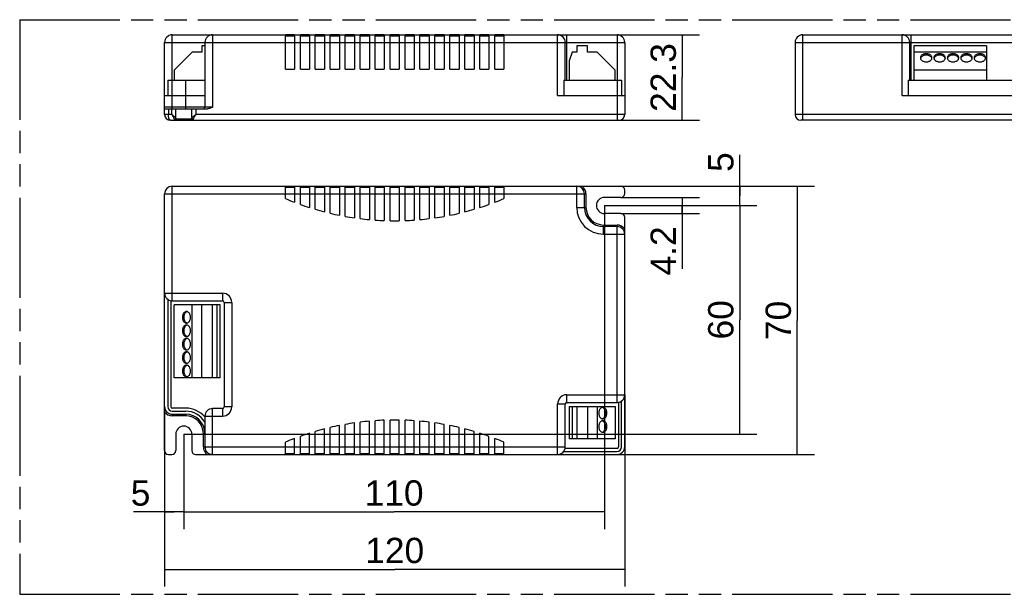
# Model space of a CAD drawing. Header units: millimetres. Extents: x 0 to 210, y 0 to 297.
# Tile 3 of 8: x 50 to 136, y 133 to 183. Entities that reach past the tile are written whole.
import ezdxf
from ezdxf.enums import TextEntityAlignment as Align

# ---------------------------------------------------------------- set-up
doc = ezdxf.new("R2010")
doc.units = ezdxf.units.MM
doc.header["$LTSCALE"] = 19.36
doc.linetypes.add('PHANTOM', pattern=[0.8, 0.45, -0.05, 0.1, -0.05, 0.1, -0.05])
doc.layers.get('0').update_dxf_attribs({"linetype": 'CONTINUOUS'})
for name, color, linetype in [('DEFAULT_3', 7, 'PHANTOM'), ('Z_AXIS', 7, 'CONTINUOUS'), ('Z_DIM_2D', 7, 'CONTINUOUS')]:
    doc.layers.add(name, color=color, linetype=linetype)
doc.styles.add('TEXTSTYLE_3', font='helveticaneueltw1g-ltcn.otf')
doc.dimstyles.new('DIMSTYLE_1', dxfattribs={"dimtxt": 2.2, "dimasz": 3.5, "dimexe": 1.5, "dimexo": 0, "dimgap": 0.55, "dimtad": 1, "dimdec": 0, "dimlfac": 3, "dimdsep": 46, "dimtxsty": 'TEXTSTYLE_3', "dimcen": 0.09, "dimclrt": 5, "dimadec": 0, "dimazin": 0, "dimtp": 0.3, "dimtm": 0.3, "dimtfac": 1, "dimtdec": 0, "dimtofl": 0, "dimtmove": 0, "dimatfit": 3, "dimfxl": 1, "dimtolj": 1, "dimarcsym": 0})
doc.dimstyles.new('DIMSTYLE_2', dxfattribs={"dimtxt": 2.2, "dimasz": 3.5, "dimexe": 1.5, "dimexo": 0, "dimgap": 0.55, "dimtad": 1, "dimlfac": 3, "dimdsep": 46, "dimtxsty": 'TEXTSTYLE_3', "dimcen": 0.09, "dimclrt": 5, "dimadec": 0, "dimazin": 0, "dimtp": 0.1, "dimtm": 0.1, "dimtfac": 1, "dimtofl": 0, "dimtmove": 0, "dimatfit": 3, "dimfxl": 1, "dimtolj": 1, "dimarcsym": 0})
doc.dimstyles.new('DIMSTYLE_3', dxfattribs={"dimtxt": 2.2, "dimasz": 3.5, "dimexe": 1.5, "dimexo": 0, "dimgap": 0.55, "dimtad": 1, "dimlfac": 3, "dimdsep": 46, "dimtxsty": 'TEXTSTYLE_3', "dimcen": 0.09, "dimclrt": 5, "dimadec": 0, "dimazin": 0, "dimtp": 0.3, "dimtm": 0.3, "dimtfac": 1, "dimtofl": 0, "dimtmove": 0, "dimatfit": 3, "dimfxl": 1, "dimtolj": 1, "dimarcsym": 0})
doc.dimstyles.new('DIMSTYLE_4', dxfattribs={"dimtxt": 2.2, "dimasz": 3.5, "dimexe": 1.5, "dimexo": 0, "dimgap": 0.55, "dimtad": 1, "dimlfac": 3, "dimdsep": 46, "dimtxsty": 'TEXTSTYLE_3', "dimcen": 0.09, "dimclrt": 5, "dimadec": 0, "dimazin": 0, "dimtp": 0.2, "dimtm": 0.2, "dimtfac": 1, "dimtofl": 0, "dimtmove": 0, "dimatfit": 3, "dimfxl": 1, "dimtolj": 1, "dimarcsym": 0})

# ---------------------------------------------------------------- blocks, each defined once
blk = doc.blocks.new('*D0')
at = {"layer": 'Z_DIM_2D', "color": 2, "linetype": 'CONTINUOUS'}
for p, q in [((100.962, 166.514), (100.962, 138.347)), ((64.395, 146.614), (64.395, 138.347)), ((64.395, 139.847), (82.679, 139.847)), ((100.962, 139.847), (82.679, 139.847))]:
    blk.add_line(p, q, dxfattribs=at)
at = {"layer": 'Z_DIM_2D', "color": 5, "linetype": 'CONTINUOUS', "style": 'TEXTSTYLE_3'}
blk.add_text('110', height=2.2, dxfattribs=at).set_placement((82.679, 140.397), align=Align.CENTER)
blk = doc.blocks.new('_NONE')
blk = doc.blocks.new('*D1')
at = {"layer": 'Z_DIM_2D', "color": 2, "linetype": 'CONTINUOUS'}
for p, q in [((100.962, 166.514), (114.229, 166.514)), ((112.729, 166.514), (112.729, 156.564)), ((112.729, 146.614), (112.729, 156.564)), ((64.395, 146.614), (114.229, 146.614))]:
    blk.add_line(p, q, dxfattribs=at)
at = {"layer": 'Z_DIM_2D', "color": 5, "linetype": 'CONTINUOUS', "style": 'TEXTSTYLE_3'}
blk.add_text('60', height=2.2, rotation=90, dxfattribs=at).set_placement((112.179, 156.564), align=Align.CENTER)
blk = doc.blocks.new('*D2')
at = {"layer": 'Z_DIM_2D', "color": 2, "linetype": 'CONTINUOUS'}
for p, q in [((64.395, 146.614), (64.395, 138.347)), ((62.729, 145.18), (62.729, 138.347)), ((63.562, 139.847), (60.014, 139.847)), ((62.729, 139.847), (63.562, 139.847)), ((64.395, 139.847), (63.562, 139.847))]:
    blk.add_line(p, q, dxfattribs=at)
at = {"layer": 'Z_DIM_2D', "color": 5, "linetype": 'CONTINUOUS', "style": 'TEXTSTYLE_3'}
blk.add_text('5', height=2.2, dxfattribs=at).set_placement((61.491, 140.397), align=Align.RIGHT)
blk = doc.blocks.new('*D3')
at = {"layer": 'Z_DIM_2D', "color": 2, "linetype": 'CONTINUOUS'}
for p, q in [((112.729, 167.347), (112.729, 170.91)), ((102.395, 168.18), (114.229, 168.18)), ((112.729, 168.18), (112.729, 167.347)), ((112.729, 166.514), (112.729, 167.347)), ((100.962, 166.514), (114.229, 166.514))]:
    blk.add_line(p, q, dxfattribs=at)
at = {"layer": 'Z_DIM_2D', "color": 5, "linetype": 'CONTINUOUS', "style": 'TEXTSTYLE_3'}
blk.add_text('5', height=2.2, rotation=90, dxfattribs=at).set_placement((112.179, 169.433))
blk = doc.blocks.new('*D4')
at = {"layer": 'Z_DIM_2D', "color": 2, "linetype": 'CONTINUOUS'}
for p, q in [((102.729, 150.047), (102.729, 133.347)), ((62.729, 149.014), (62.729, 133.347)), ((62.729, 134.847), (82.729, 134.847)), ((102.729, 134.847), (82.729, 134.847))]:
    blk.add_line(p, q, dxfattribs=at)
at = {"layer": 'Z_DIM_2D', "color": 5, "linetype": 'CONTINUOUS', "style": 'TEXTSTYLE_3'}
blk.add_text('120', height=2.2, dxfattribs=at).set_placement((82.729, 135.397), align=Align.CENTER)
blk = doc.blocks.new('*D5')
at = {"layer": 'Z_DIM_2D', "color": 2, "linetype": 'CONTINUOUS'}
for p, q in [((98.562, 168.18), (119.229, 168.18)), ((117.729, 168.18), (117.729, 156.514)), ((117.729, 144.847), (117.729, 156.514)), ((96.895, 144.847), (119.229, 144.847))]:
    blk.add_line(p, q, dxfattribs=at)
at = {"layer": 'Z_DIM_2D', "color": 5, "linetype": 'CONTINUOUS', "style": 'TEXTSTYLE_3'}
blk.add_text('70', height=2.2, rotation=90, dxfattribs=at).set_placement((117.179, 156.514), align=Align.CENTER)
blk = doc.blocks.new('*D6')
at = {"layer": 'Z_DIM_2D', "color": 2, "linetype": 'CONTINUOUS'}
for p, q in [((102.395, 167.214), (109.229, 167.214)), ((107.729, 167.214), (107.729, 166.514)), ((107.729, 165.814), (107.729, 166.514)), ((107.729, 166.514), (107.729, 161.006)), ((102.395, 165.814), (109.229, 165.814))]:
    blk.add_line(p, q, dxfattribs=at)
at = {"layer": 'Z_DIM_2D', "color": 5, "linetype": 'CONTINUOUS', "style": 'TEXTSTYLE_3'}
blk.add_text('4.2', height=2.2, rotation=90, dxfattribs=at).set_placement((107.179, 164.7), align=Align.RIGHT)
blk = doc.blocks.new('*D7')
at = {"layer": 'Z_DIM_2D', "color": 2, "linetype": 'CONTINUOUS'}
for p, q in [((102.062, 181.363), (109.229, 181.363)), ((107.729, 181.363), (107.729, 177.647)), ((107.729, 173.93), (107.729, 177.647)), ((102.062, 173.93), (109.229, 173.93))]:
    blk.add_line(p, q, dxfattribs=at)
at = {"layer": 'Z_DIM_2D', "color": 5, "linetype": 'CONTINUOUS', "style": 'TEXTSTYLE_3'}
blk.add_text('22.3', height=2.2, rotation=90, dxfattribs=at).set_placement((107.179, 177.647), align=Align.CENTER)

msp = doc.modelspace()

# ---------------------------------------------------------------- linework, layer by layer
at = {"color": 7, "linetype": 'CONTINUOUS'}
for p, q in [((62.7286, 174.4299), (62.7286, 180.6966)), ((63.3953, 181.3632), (73.2286, 181.3632)), ((66.2286, 180.6966), (66.2286, 175.0632)), ((73.2286, 178.3632), (73.2286, 181.3632)), ((73.2286, 181.2632), (74.0286, 181.2632)), ((74.0286, 181.3632), (74.0286, 178.3632)), ((74.0286, 181.3632), (74.5286, 181.3632)), ((74.5286, 178.3632), (74.5286, 181.3632)), ((74.5286, 181.2632), (75.3286, 181.2632)), ((75.3286, 181.3632), (75.3286, 178.3632)), ((75.3286, 181.3632), (75.8286, 181.3632)), ((75.8286, 178.3632), (75.8286, 181.3632)), ((75.8286, 181.2632), (76.6286, 181.2632)), ((76.6286, 181.3632), (76.6286, 178.3632)), ((76.6286, 181.3632), (77.1286, 181.3632)), ((77.1286, 178.3632), (77.1286, 181.3632)), ((77.1286, 181.2632), (77.9286, 181.2632)), ((77.9286, 181.3632), (77.9286, 178.3632)), ((77.9286, 181.3632), (78.4286, 181.3632)), ((78.4286, 178.3632), (78.4286, 181.3632)), ((78.4286, 181.2632), (79.2286, 181.2632)), ((79.2286, 181.3632), (79.2286, 178.3632)), ((79.2286, 181.3632), (79.7286, 181.3632)), ((79.7286, 178.3632), (79.7286, 181.3632)), ((79.7286, 181.2632), (80.5286, 181.2632)), ((80.5286, 181.3632), (80.5286, 178.3632)), ((80.5286, 181.3632), (81.0286, 181.3632)), ((81.0286, 178.3632), (81.0286, 181.3632)), ((81.0286, 181.2632), (81.8286, 181.2632)), ((81.8286, 181.3632), (81.8286, 178.3632)), ((81.8286, 181.3632), (82.3286, 181.3632)), ((82.3286, 178.3632), (82.3286, 181.3632)), ((82.3286, 181.2632), (83.1286, 181.2632)), ((83.1286, 181.3632), (83.1286, 178.3632)), ((83.1286, 181.3632), (83.6286, 181.3632)), ((83.6286, 178.3632), (83.6286, 181.3632)), ((83.6286, 181.2632), (84.4286, 181.2632)), ((84.4286, 181.3632), (84.4286, 178.3632)), ((84.4286, 181.3632), (84.9286, 181.3632)), ((84.9286, 178.3632), (84.9286, 181.3632)), ((84.9286, 181.2632), (85.7286, 181.2632)), ((85.7286, 181.3632), (85.7286, 178.3632)), ((85.7286, 181.3632), (86.2286, 181.3632)), ((86.2286, 178.3632), (86.2286, 181.3632)), ((86.2286, 181.2632), (87.0286, 181.2632)), ((87.0286, 181.3632), (87.5286, 181.3632)), ((87.0286, 181.3632), (87.0286, 178.3632)), ((87.5286, 178.3632), (87.5286, 181.3632)), ((87.5286, 181.2632), (88.3286, 181.2632)), ((88.3286, 181.3632), (88.8286, 181.3632)), ((88.3286, 181.3632), (88.3286, 178.3632)), ((88.8286, 178.3632), (88.8286, 181.3632)), ((88.8286, 181.2632), (89.6286, 181.2632)), ((89.6286, 181.3632), (90.1286, 181.3632)), ((89.6286, 181.3632), (89.6286, 178.3632)), ((90.1286, 178.3632), (90.1286, 181.3632)), ((90.1286, 181.2632), (90.9286, 181.2632)), ((90.9286, 181.3632), (91.4286, 181.3632)), ((90.9286, 181.3632), (90.9286, 178.3632)), ((91.4286, 178.3632), (91.4286, 181.3632)), ((91.4286, 181.2632), (92.2286, 181.2632)), ((92.2286, 181.3632), (102.062, 181.3632)), ((92.2286, 181.3632), (92.2286, 178.3632)), ((97.562, 177.4132), (97.562, 180.6966)), ((102.7286, 180.6966), (102.7286, 174.4299)), ((117.5407, 180.6966), (117.5407, 174.4299)), ((118.2074, 181.3632), (140.2074, 181.3632)), ((127.5074, 177.4132), (127.5074, 180.6966)), ((65.1286, 179.8632), (63.562, 178.2966)), ((65.962, 179.8632), (65.1286, 179.8632)), ((65.962, 180.3966), (65.962, 179.8632)), ((66.2286, 180.3966), (65.962, 180.3966)), ((98.1743, 179.8632), (97.8953, 179.0966)), ((98.562, 179.8632), (98.1743, 179.8632)), ((99.4953, 180.3966), (98.562, 180.3966)), ((98.562, 180.3966), (98.562, 179.8632)), ((99.4953, 179.8632), (99.4953, 180.3966)), ((100.3286, 179.8632), (99.4953, 179.8632)), ((101.8953, 178.2966), (100.3286, 179.8632)), ((127.8574, 180.3966), (127.8574, 177.4132)), ((134.1907, 180.3966), (127.8574, 180.3966)), ((134.1907, 179.8632), (127.8574, 179.8632)), ((134.1907, 180.3966), (134.1907, 177.4132)), ((97.8953, 179.0966), (97.8953, 177.4132)), ((63.562, 178.2966), (63.562, 177.4132)), ((73.2286, 178.3632), (74.0286, 178.3632)), ((74.5286, 178.3632), (75.3286, 178.3632)), ((75.8286, 178.3632), (76.6286, 178.3632)), ((77.1286, 178.3632), (77.9286, 178.3632)), ((78.4286, 178.3632), (79.2286, 178.3632)), ((79.7286, 178.3632), (80.5286, 178.3632)), ((81.0286, 178.3632), (81.8286, 178.3632)), ((82.3286, 178.3632), (83.1286, 178.3632)), ((83.6286, 178.3632), (84.4286, 178.3632)), ((84.9286, 178.3632), (85.7286, 178.3632)), ((86.2286, 178.3632), (87.0286, 178.3632)), ((87.5286, 178.3632), (88.3286, 178.3632)), ((88.8286, 178.3632), (89.6286, 178.3632)), ((90.1286, 178.3632), (90.9286, 178.3632)), ((91.4286, 178.3632), (92.2286, 178.3632)), ((101.8953, 177.4132), (101.8953, 178.2966)), ((134.1907, 178.2966), (127.8574, 178.2966)), ((62.9953, 177.4132), (62.9953, 176.0799)), ((62.9953, 177.4132), (64.562, 177.4132)), ((97.4286, 177.4132), (102.462, 177.4132)), ((97.4286, 177.4132), (97.4286, 176.0799)), ((102.462, 177.4132), (102.462, 176.0799)), ((127.374, 177.4132), (127.374, 176.0799)), ((127.374, 177.4132), (137.1074, 177.4132)), ((62.7286, 176.0799), (64.562, 176.0799)), ((96.8953, 176.0799), (102.7286, 176.0799)), ((126.8407, 176.0799), (137.374, 176.0799)), ((62.7286, 174.9299), (66.4531, 174.9299)), ((63.6953, 174.0632), (63.6953, 174.9299)), ((65.0953, 174.0632), (65.0953, 174.9299)), ((63.2286, 173.9299), (102.2286, 173.9299)), ((140.374, 173.9299), (118.0407, 173.9299)), ((63.3953, 168.1804), (102.3953, 168.1804)), ((73.2286, 167.1115), (73.2286, 168.1804)), ((74.0286, 168.0804), (73.2286, 168.0804)), ((74.0286, 168.1804), (74.0286, 166.7889)), ((74.5286, 166.6037), (74.5286, 168.1804)), ((75.3286, 168.0804), (74.5286, 168.0804)), ((75.3286, 168.1804), (75.3286, 166.3329)), ((75.8286, 166.1792), (75.8286, 168.1804)), ((76.6286, 168.0804), (75.8286, 168.0804)), ((76.6286, 168.1804), (76.6286, 165.9574)), ((77.1286, 165.8336), (77.1286, 168.1804)), ((77.9286, 168.0804), (77.1286, 168.0804)), ((77.9286, 168.1804), (77.9286, 165.6585)), ((78.4286, 165.5634), (78.4286, 168.1804)), ((79.2286, 168.0804), (78.4286, 168.0804)), ((79.2286, 168.1804), (79.2286, 165.4335)), ((79.7286, 165.3661), (79.7286, 168.1804)), ((80.5286, 168.0804), (79.7286, 168.0804)), ((80.5286, 168.1804), (80.5286, 165.2801)), ((81.0286, 165.2399), (81.0286, 168.1804)), ((81.8286, 168.0804), (81.0286, 168.0804)), ((81.8286, 168.1804), (81.8286, 165.1971)), ((82.3286, 165.1837), (82.3286, 168.1804)), ((83.1286, 168.0804), (82.3286, 168.0804)), ((83.1286, 168.1804), (83.1286, 165.1837)), ((83.6286, 165.1971), (83.6286, 168.1804)), ((84.4286, 168.0804), (83.6286, 168.0804)), ((84.4286, 168.1804), (84.4286, 165.2399)), ((84.9286, 165.2801), (84.9286, 168.1804)), ((85.7286, 168.0804), (84.9286, 168.0804)), ((85.7286, 168.1804), (85.7286, 165.3661)), ((86.2286, 165.4335), (86.2286, 168.1804)), ((87.0286, 168.0804), (86.2286, 168.0804)), ((87.0286, 168.1804), (87.0286, 165.5634)), ((87.5286, 165.6585), (87.5286, 168.1804)), ((88.3286, 168.0804), (87.5286, 168.0804)), ((88.3286, 168.1804), (88.3286, 165.8336)), ((88.8286, 165.9574), (88.8286, 168.1804)), ((89.6286, 168.0804), (88.8286, 168.0804)), ((89.6286, 168.1804), (89.6286, 166.1792)), ((90.1286, 166.3329), (90.1286, 168.1804)), ((90.9286, 168.0804), (90.1286, 168.0804)), ((90.9286, 168.1804), (90.9286, 166.6037)), ((91.4286, 166.7889), (91.4286, 168.1804)), ((92.2286, 168.0804), (91.4286, 168.0804)), ((92.2286, 168.1804), (92.2286, 167.1115)), ((102.7286, 167.5471), (102.7286, 167.8471)), ((62.7286, 145.1804), (62.7286, 167.5138)), ((99.2286, 166.3471), (99.2286, 167.5138)), ((102.3953, 167.2138), (100.962, 167.2138)), ((102.3953, 165.8138), (100.962, 165.8138)), ((102.7286, 145.5138), (102.7286, 165.4804)), ((102.062, 164.6804), (100.8953, 164.6804)), ((62.9953, 158.3471), (62.9953, 149.0138)), ((63.262, 158.2272), (63.262, 149.0138)), ((63.3953, 158.2138), (67.762, 158.2138)), ((63.562, 151.5304), (63.562, 157.8638)), ((67.562, 157.8638), (63.562, 157.8638)), ((65.1286, 151.5304), (65.1286, 157.8638)), ((65.962, 151.5304), (65.962, 157.8638)), ((66.8953, 151.5304), (66.8953, 157.8638)), ((67.283, 151.5304), (67.283, 157.8638)), ((67.562, 151.5304), (67.562, 157.8638)), ((67.8953, 158.0804), (67.8953, 148.9804)), ((67.562, 151.5304), (63.562, 151.5304)), ((97.562, 145.5138), (97.562, 149.2471)), ((97.6953, 149.3804), (102.062, 149.3804)), ((97.8953, 149.0304), (101.8953, 149.0304)), ((97.8953, 149.0304), (97.8953, 146.1971)), ((98.1743, 149.0304), (98.1743, 146.1971)), ((98.562, 149.0304), (98.562, 146.1971)), ((99.4953, 149.0304), (99.4953, 146.1971)), ((100.3286, 149.0304), (100.3286, 146.1971)), ((101.8953, 149.0304), (101.8953, 146.1971)), ((102.1953, 149.3939), (102.1953, 145.5138)), ((102.462, 145.5138), (102.462, 149.5138)), ((64.562, 148.8804), (63.3953, 148.8804)), ((63.3953, 148.6138), (64.562, 148.6138)), ((63.3953, 148.3471), (64.562, 148.3471)), ((66.2286, 148.1804), (66.2286, 145.5138)), ((67.762, 148.8471), (66.8953, 148.8471)), ((77.9286, 144.8471), (77.9286, 147.369)), ((78.4286, 144.8471), (78.4286, 147.4641)), ((79.2286, 144.8471), (79.2286, 147.5941)), ((79.7286, 144.8471), (79.7286, 147.6615)), ((80.5286, 144.8471), (80.5286, 147.7474)), ((81.0286, 144.8471), (81.0286, 147.7876)), ((81.8286, 144.8471), (81.8286, 147.8304)), ((82.3286, 144.8471), (82.3286, 147.8438)), ((83.1286, 144.8471), (83.1286, 147.8438)), ((83.6286, 144.8471), (83.6286, 147.8304)), ((84.4286, 144.8471), (84.4286, 147.7876)), ((84.9286, 144.8471), (84.9286, 147.7474)), ((85.7286, 144.8471), (85.7286, 147.6615)), ((86.2286, 144.8471), (86.2286, 147.5941)), ((87.0286, 144.8471), (87.0286, 147.4641)), ((87.5286, 144.8471), (87.5286, 147.369)), ((63.6953, 146.6138), (63.6953, 145.1804)), ((65.0953, 146.6138), (65.0953, 145.1804)), ((74.5286, 144.8471), (74.5286, 146.4238)), ((75.3286, 144.8471), (75.3286, 146.6946)), ((75.8286, 144.8471), (75.8286, 146.8483)), ((76.6286, 144.8471), (76.6286, 147.0701)), ((77.1286, 144.8471), (77.1286, 147.1939)), ((88.3286, 144.8471), (88.3286, 147.1939)), ((88.8286, 144.8471), (88.8286, 147.0701)), ((89.6286, 144.8471), (89.6286, 146.8483)), ((90.1286, 144.8471), (90.1286, 146.6946)), ((90.9286, 144.8471), (90.9286, 146.4238)), ((73.2286, 144.8471), (73.2286, 145.916)), ((74.0286, 144.8471), (74.0286, 146.2387)), ((91.4286, 144.8471), (91.4286, 146.2387)), ((92.2286, 144.8471), (92.2286, 145.916)), ((101.8953, 146.1971), (97.8953, 146.1971)), ((63.062, 144.8471), (63.362, 144.8471)), ((65.4286, 144.8471), (102.062, 144.8471)), ((73.2286, 144.9471), (74.0286, 144.9471)), ((74.5286, 144.9471), (75.3286, 144.9471)), ((75.8286, 144.9471), (76.6286, 144.9471)), ((77.1286, 144.9471), (77.9286, 144.9471)), ((78.4286, 144.9471), (79.2286, 144.9471)), ((79.7286, 144.9471), (80.5286, 144.9471)), ((81.0286, 144.9471), (81.8286, 144.9471)), ((82.3286, 144.9471), (83.1286, 144.9471)), ((83.6286, 144.9471), (84.4286, 144.9471)), ((84.9286, 144.9471), (85.7286, 144.9471)), ((86.2286, 144.9471), (87.0286, 144.9471)), ((87.5286, 144.9471), (88.3286, 144.9471)), ((88.8286, 144.9471), (89.6286, 144.9471)), ((90.1286, 144.9471), (90.9286, 144.9471)), ((91.4286, 144.9471), (92.2286, 144.9471)), ((97.4286, 145.1138), (102.062, 145.1138)), ((102.062, 145.3804), (97.5485, 145.3804))]:
    msp.add_line(p, q, dxfattribs=at)
at = {"color": 9, "linetype": 'CONTINUOUS'}
for p, q in [((62.7286, 180.6966), (102.7286, 180.6966)), ((63.3953, 174.9299), (63.3953, 181.3632)), ((66.8953, 181.3632), (66.8953, 175.0632)), ((96.8953, 176.0799), (96.8953, 181.3632)), ((97.6953, 177.4132), (97.6953, 181.3632)), ((102.062, 181.3632), (102.062, 173.9299)), ((117.5407, 180.6966), (140.874, 180.6966)), ((118.2074, 173.9299), (118.2074, 181.3632)), ((126.8407, 176.0799), (126.8407, 181.3632)), ((127.6407, 177.4132), (127.6407, 181.3632)), ((64.562, 174.9299), (64.562, 176.0799)), ((66.8953, 175.0632), (62.7286, 175.0632)), ((63.062, 174.9299), (63.062, 174.4299)), ((63.362, 174.4299), (63.362, 174.9299)), ((65.4286, 174.9299), (65.4286, 174.4299)), ((63.362, 174.4299), (62.7286, 174.4299)), ((63.362, 174.4299), (63.3904, 174.3778)), ((63.562, 173.9845), (63.562, 173.9299)), ((63.6953, 174.0632), (65.0953, 174.0632)), ((65.2286, 173.9299), (65.2286, 173.9845)), ((102.7286, 174.4299), (65.4286, 174.4299)), ((140.874, 174.4299), (117.5407, 174.4299)), ((63.3953, 158.2138), (63.3953, 168.1804)), ((98.562, 166.3471), (98.562, 168.1804)), ((62.7286, 167.5138), (99.362, 167.5138)), ((99.362, 167.5138), (99.362, 166.3471)), ((98.562, 166.3471), (99.362, 166.3471)), ((100.8953, 164.8138), (102.062, 164.8138)), ((100.8953, 164.0138), (100.8953, 164.8138)), ((102.062, 149.3804), (102.062, 164.8138)), ((100.8953, 164.0138), (102.7286, 164.0138)), ((62.7286, 158.8804), (67.762, 158.8804)), ((67.762, 158.8804), (67.762, 158.2138)), ((67.8953, 158.0804), (68.562, 158.0804)), ((68.562, 158.0804), (68.562, 148.9804)), ((97.6953, 150.0471), (102.7286, 150.0471)), ((97.6953, 149.3804), (97.6953, 150.0471)), ((68.562, 148.9804), (67.8953, 148.9804)), ((96.8953, 149.2471), (97.562, 149.2471)), ((96.8953, 144.8471), (96.8953, 149.2471)), ((63.3953, 148.3471), (63.3953, 148.2138)), ((64.562, 148.2138), (63.3953, 148.2138)), ((64.562, 148.3471), (64.562, 148.2138)), ((66.2286, 148.1804), (67.762, 148.1804)), ((66.8953, 144.8471), (66.8953, 148.8471)), ((67.762, 148.8471), (67.762, 148.1804)), ((66.0953, 145.5138), (66.0953, 146.6804)), ((66.2286, 146.6804), (66.0953, 146.6804)), ((66.0953, 145.5138), (97.562, 145.5138))]:
    msp.add_line(p, q, dxfattribs=at)
at = {"color": 7, "linetype": 'CONTINUOUS'}
msp.add_lwpolyline([(66.8953, 175.0632), (66.8657, 175.05), (66.8363, 175.037), (66.8069, 175.0242), (66.7775, 175.0118), (66.7479, 174.9997), (66.7181, 174.9881), (66.6878, 174.9771), (66.6569, 174.9667), (66.6254, 174.9571), (66.593, 174.9485), (66.5598, 174.9411), (66.5254, 174.9353), (66.4899, 174.9316), (66.4531, 174.9299)], dxfattribs=at)
at = {"color": 9, "linetype": 'CONTINUOUS'}
for points in [[(63.2286, 173.9299), (63.2096, 173.9331), (63.1909, 173.9429), (63.1725, 173.9591), (63.1548, 173.9816), (63.1382, 174.0099), (63.1229, 174.0434), (63.1091, 174.0816), (63.0968, 174.1239), (63.0863, 174.1696), (63.0776, 174.2183), (63.0708, 174.2692), (63.0659, 174.3219), (63.063, 174.3756), (63.062, 174.4299)], [(63.362, 174.4299), (63.4089, 174.3915), (63.4545, 174.3544), (63.498, 174.3183), (63.5384, 174.2839), (63.5748, 174.252), (63.6067, 174.2226), (63.6339, 174.196), (63.6562, 174.1721), (63.6734, 174.151), (63.6856, 174.1325), (63.6929, 174.1166), (63.6953, 174.1033)], [(63.3904, 174.3778), (63.4436, 174.2776), (63.4679, 174.2308), (63.4897, 174.1872), (63.5089, 174.1471), (63.5252, 174.1108), (63.5385, 174.0782), (63.5489, 174.0494), (63.5562, 174.0243), (63.5606, 174.0028), (63.562, 173.9845)], [(63.6728, 174.0373), (63.6563, 174.0193), (63.6361, 174.0046), (63.613, 173.9936), (63.588, 173.9868), (63.562, 173.9845)], [(63.6953, 174.1033), (63.6927, 174.0801), (63.6852, 174.0579), (63.6728, 174.0373)], [(65.0953, 174.1033), (65.0977, 174.1166), (65.105, 174.1325), (65.1172, 174.151), (65.1344, 174.1721), (65.1567, 174.196), (65.1839, 174.2226), (65.2158, 174.252), (65.2522, 174.2839), (65.2926, 174.3183), (65.3361, 174.3544), (65.4286, 174.4299)], [(65.0953, 174.1033), (65.0979, 174.0801), (65.1055, 174.0579), (65.1178, 174.0373)], [(65.1178, 174.0373), (65.1344, 174.0193), (65.1546, 174.0046), (65.1776, 173.9936), (65.2026, 173.9868), (65.2286, 173.9845)], [(65.2286, 173.9845), (65.2301, 174.0028), (65.2344, 174.0243), (65.2418, 174.0494), (65.2521, 174.0782), (65.2655, 174.1108), (65.2818, 174.1471), (65.301, 174.1872), (65.3228, 174.2308), (65.347, 174.2776)], [(65.347, 174.2776), (65.4002, 174.3778), (65.4286, 174.4299)]]:
    msp.add_lwpolyline(points, dxfattribs=at)
at = {"color": 7, "linetype": 'CONTINUOUS'}
for centre, radius, start, end in [((63.3953, 180.6966), 0.6667, 90, 180), ((66.8953, 180.6966), 0.6667, 90, 180), ((96.8953, 180.6966), 0.6667, 0, 90), ((102.062, 180.6966), 0.6667, 0, 90), ((118.2074, 180.6966), 0.6667, 90, 180), ((126.8407, 180.6966), 0.6667, 0, 90), ((66.0953, 175.0632), 0.1333, 279, 360), ((63.2286, 174.4299), 0.5, 180, 270), ((63.562, 174.0632), 0.1333, 270, 360), ((65.2286, 174.0632), 0.1333, 180, 270), ((102.2286, 174.4299), 0.5, 270, 360), ((118.0407, 174.4299), 0.5, 180, 270), ((63.3953, 167.5138), 0.6667, 90, 180), ((98.562, 167.5138), 0.6667, 0, 90), ((102.3953, 167.8471), 0.3333, 0, 90), ((100.962, 166.5138), 0.7, 90, 270), ((102.3953, 167.5471), 0.3333, 270, 360), ((100.8953, 166.3471), 1.6667, 180, 270), ((102.3953, 165.4804), 0.3333, 0, 90), ((102.062, 164.0138), 0.6667, 0, 90), ((63.3953, 158.8804), 0.6667, 180, 270), ((67.762, 158.0804), 0.1333, 0, 90), ((102.062, 150.0471), 0.6667, 270, 360), ((63.3953, 149.0138), 0.6667, 180, 270), ((63.3953, 149.0138), 0.4, 180, 270), ((63.3953, 149.0138), 0.1333, 180, 270), ((67.762, 148.9804), 0.1333, 270, 360), ((97.6953, 149.2471), 0.1333, 90, 180), ((66.8953, 148.1804), 0.6667, 90, 180), ((64.3953, 146.6138), 0.7, 0, 180), ((63.062, 145.1804), 0.3333, 180, 270), ((63.362, 145.1804), 0.3333, 270, 360), ((65.4286, 145.1804), 0.3333, 180, 270), ((66.8953, 145.5138), 0.6667, 180, 270), ((96.8953, 145.5138), 0.6667, 270, 360), ((102.062, 145.5138), 0.6667, 270, 360), ((102.062, 145.5138), 0.4, 270, 360), ((102.062, 145.5138), 0.1333, 270, 360)]:
    msp.add_arc(centre, radius, start, end, dxfattribs=at)
at = {"color": 9, "linetype": 'CONTINUOUS'}
for centre, radius, start, end in [((98.562, 167.5138), 0.8, 0, 56.44269), ((100.8953, 166.3471), 2.3333, 180, 270), ((100.8953, 166.3471), 1.5333, 180, 270), ((102.062, 164.0138), 0.8, 33.55731, 90), ((67.762, 158.0804), 0.8, 0, 90), ((97.6953, 149.2471), 0.8, 90, 180), ((67.762, 148.9804), 0.8, 270, 360), ((63.3953, 149.0138), 0.8, 213.55731, 270), ((64.562, 146.6804), 1.5333, 0, 90), ((66.8953, 145.5138), 0.8, 180, 236.44269)]:
    msp.add_arc(centre, radius, start, end, dxfattribs=at)
at = {"layer": 'DEFAULT_3', "color": 7, "linetype": 'PHANTOM'}
for p, q in [((50.1286, 182.68), (50.1286, 132.68)), ((50.1286, 182.68), (150.1286, 182.68)), ((50.1286, 132.68), (150.1286, 132.68))]:
    msp.add_line(p, q, dxfattribs=at)
at = {"layer": 'Z_AXIS', "color": 7, "linetype": 'CONTINUOUS'}
for p, q in [((74.0286, 181.3632), (73.2286, 181.3632)), ((75.3286, 181.3632), (74.5286, 181.3632)), ((76.6286, 181.3632), (75.8286, 181.3632)), ((77.9286, 181.3632), (77.1286, 181.3632)), ((79.2286, 181.3632), (78.4286, 181.3632)), ((80.5286, 181.3632), (79.7286, 181.3632)), ((81.8286, 181.3632), (81.0286, 181.3632)), ((83.1286, 181.3632), (82.3286, 181.3632)), ((84.4286, 181.3632), (83.6286, 181.3632)), ((85.7286, 181.3632), (84.9286, 181.3632)), ((87.0286, 181.3632), (86.2286, 181.3632)), ((88.3286, 181.3632), (87.5286, 181.3632)), ((89.6286, 181.3632), (88.8286, 181.3632)), ((90.9286, 181.3632), (90.1286, 181.3632)), ((92.2286, 181.3632), (91.4286, 181.3632)), ((128.461, 179.3449), (128.4485, 179.3044)), ((128.486, 179.3921), (128.461, 179.3449)), ((129.4205, 179.3449), (129.3955, 179.3921)), ((129.4329, 179.3044), (129.4205, 179.3449)), ((129.6276, 179.3449), (129.6152, 179.3044)), ((129.6526, 179.3921), (129.6276, 179.3449)), ((130.5871, 179.3449), (130.5621, 179.3921)), ((130.5995, 179.3044), (130.5871, 179.3449)), ((130.7943, 179.3449), (130.7819, 179.3044)), ((130.8193, 179.3921), (130.7943, 179.3449)), ((131.7538, 179.3449), (131.7288, 179.3921)), ((131.7662, 179.3044), (131.7538, 179.3449)), ((131.961, 179.3449), (131.9485, 179.3044)), ((131.986, 179.3921), (131.961, 179.3449)), ((132.9205, 179.3449), (132.8955, 179.3921)), ((132.9329, 179.3044), (132.9205, 179.3449)), ((133.1276, 179.3449), (133.1152, 179.3044)), ((133.1526, 179.3921), (133.1276, 179.3449)), ((134.0871, 179.3449), (134.0621, 179.3921)), ((134.0995, 179.3044), (134.0871, 179.3449)), ((64.562, 177.4132), (66.2286, 177.4132)), ((64.562, 176.0799), (66.2286, 176.0799)), ((64.6468, 157.2602), (64.5995, 157.2352)), ((64.6872, 157.2726), (64.6468, 157.2602)), ((64.5995, 156.3257), (64.6468, 156.3007)), ((64.6468, 156.0935), (64.5995, 156.0685)), ((64.6468, 156.3007), (64.6872, 156.2883)), ((64.6872, 156.1059), (64.6468, 156.0935)), ((64.5995, 155.159), (64.6468, 155.134)), ((64.6468, 155.134), (64.6872, 155.1216)), ((64.6468, 154.9268), (64.5995, 154.9018)), ((64.6872, 154.9393), (64.6468, 154.9268)), ((64.5995, 153.9923), (64.6468, 153.9673)), ((64.6468, 153.7602), (64.5995, 153.7352)), ((64.6468, 153.9673), (64.6872, 153.9549)), ((64.6872, 153.7726), (64.6468, 153.7602)), ((64.5995, 152.8257), (64.6468, 152.8007)), ((64.6468, 152.5935), (64.5995, 152.5685)), ((64.6468, 152.8007), (64.6872, 152.7883)), ((64.6872, 152.6059), (64.6468, 152.5935)), ((64.5995, 151.659), (64.6468, 151.634)), ((64.6468, 151.634), (64.6872, 151.6216)), ((100.8105, 148.9268), (100.77, 148.9393)), ((100.8578, 148.9018), (100.8105, 148.9268)), ((100.77, 147.9549), (100.8105, 147.9673)), ((100.8105, 147.7602), (100.77, 147.7726)), ((100.8105, 147.9673), (100.8578, 147.9923)), ((100.8578, 147.7352), (100.8105, 147.7602)), ((100.77, 146.7883), (100.8105, 146.8007)), ((100.8105, 146.8007), (100.8578, 146.8257))]:
    msp.add_line(p, q, dxfattribs=at)
at = {"layer": 'Z_AXIS', "color": 9, "linetype": 'CONTINUOUS'}
msp.add_line((64.562, 176.0799), (64.562, 177.4132), dxfattribs=at)
at = {"layer": 'Z_AXIS', "color": 7, "linetype": 'CONTINUOUS'}
for points in [[(129.4407, 179.3631), (129.4363, 179.4097), (129.4237, 179.4546), (129.4026, 179.4984), (129.3737, 179.5399), (129.3373, 179.5783), (129.2943, 179.6131), (129.2451, 179.6436), (129.1907, 179.6693), (129.132, 179.6897), (129.0701, 179.7046), (129.006, 179.7136), (128.9407, 179.7167), (128.8755, 179.7136), (128.8113, 179.7046), (128.7494, 179.6897), (128.6907, 179.6693), (128.6364, 179.6436), (128.5872, 179.6131), (128.5441, 179.5783), (128.5077, 179.5399), (128.4788, 179.4984), (128.4577, 179.4546), (128.4451, 179.4097), (128.4407, 179.3631)], [(128.4407, 179.3631), (128.4451, 179.3166), (128.4577, 179.2716), (128.4788, 179.2278), (128.5077, 179.1863), (128.5441, 179.1479), (128.5872, 179.1131), (128.6364, 179.0827), (128.6907, 179.0569), (128.7494, 179.0365), (128.8113, 179.0216), (128.8755, 179.0126), (128.9407, 179.0096), (129.006, 179.0126), (129.0701, 179.0216), (129.132, 179.0365), (129.1907, 179.0569), (129.2451, 179.0827), (129.2943, 179.1131), (129.3373, 179.1479), (129.3737, 179.1863), (129.4026, 179.2278), (129.4237, 179.2716), (129.4363, 179.3166), (129.4407, 179.3631)], [(129.3955, 179.3921), (129.3613, 179.4364), (129.3185, 179.4768), (129.2681, 179.5125), (129.211, 179.5427), (129.1484, 179.5669), (129.0816, 179.5844), (129.0119, 179.5952), (128.9407, 179.5988), (128.8695, 179.5952), (128.7999, 179.5844), (128.733, 179.5669), (128.6704, 179.5427), (128.6133, 179.5125), (128.5629, 179.4768), (128.5201, 179.4364), (128.486, 179.3921)], [(130.6074, 179.3631), (130.603, 179.4097), (130.5903, 179.4546), (130.5693, 179.4984), (130.5404, 179.5399), (130.504, 179.5783), (130.4609, 179.6131), (130.4117, 179.6436), (130.3574, 179.6693), (130.2987, 179.6897), (130.2368, 179.7046), (130.1726, 179.7136), (130.1074, 179.7167), (130.0421, 179.7136), (129.978, 179.7046), (129.9161, 179.6897), (129.8574, 179.6693), (129.803, 179.6436), (129.7538, 179.6131), (129.7107, 179.5783), (129.6744, 179.5399), (129.6455, 179.4984), (129.6244, 179.4546), (129.6118, 179.4097), (129.6074, 179.3631)], [(129.6074, 179.3631), (129.6118, 179.3166), (129.6244, 179.2716), (129.6455, 179.2278), (129.6744, 179.1863), (129.7107, 179.1479), (129.7538, 179.1131), (129.803, 179.0827), (129.8574, 179.0569), (129.9161, 179.0365), (129.978, 179.0216), (130.0421, 179.0126), (130.1074, 179.0096), (130.1726, 179.0126), (130.2368, 179.0216), (130.2987, 179.0365), (130.3574, 179.0569), (130.4117, 179.0827), (130.4609, 179.1131), (130.504, 179.1479), (130.5404, 179.1863), (130.5693, 179.2278), (130.5903, 179.2716), (130.603, 179.3166), (130.6074, 179.3631)], [(130.5621, 179.3921), (130.528, 179.4364), (130.4852, 179.4768), (130.4348, 179.5125), (130.3777, 179.5427), (130.3151, 179.5669), (130.2482, 179.5844), (130.1785, 179.5952), (130.1074, 179.5988), (130.0362, 179.5952), (129.9665, 179.5844), (129.8997, 179.5669), (129.8371, 179.5427), (129.7799, 179.5125), (129.7296, 179.4768), (129.6867, 179.4364), (129.6526, 179.3921)], [(131.774, 179.3631), (131.7696, 179.4097), (131.757, 179.4546), (131.7359, 179.4984), (131.7071, 179.5399), (131.6707, 179.5783), (131.6276, 179.6131), (131.5784, 179.6436), (131.524, 179.6693), (131.4654, 179.6897), (131.4034, 179.7046), (131.3393, 179.7136), (131.274, 179.7167), (131.2088, 179.7136), (131.1446, 179.7046), (131.0827, 179.6897), (131.024, 179.6693), (130.9697, 179.6436), (130.9205, 179.6131), (130.8774, 179.5783), (130.841, 179.5399), (130.8122, 179.4984), (130.7911, 179.4546), (130.7784, 179.4097), (130.774, 179.3631)], [(130.774, 179.3631), (130.7784, 179.3166), (130.7911, 179.2716), (130.8122, 179.2278), (130.841, 179.1863), (130.8774, 179.1479), (130.9205, 179.1131), (130.9697, 179.0827), (131.024, 179.0569), (131.0827, 179.0365), (131.1446, 179.0216), (131.2088, 179.0126), (131.274, 179.0096), (131.3393, 179.0126), (131.4034, 179.0216), (131.4654, 179.0365), (131.524, 179.0569), (131.5784, 179.0827), (131.6276, 179.1131), (131.6707, 179.1479), (131.7071, 179.1863), (131.7359, 179.2278), (131.757, 179.2716), (131.7696, 179.3166), (131.774, 179.3631)], [(131.7288, 179.3921), (131.6947, 179.4364), (131.6519, 179.4768), (131.6015, 179.5125), (131.5443, 179.5427), (131.4817, 179.5669), (131.4149, 179.5844), (131.3452, 179.5952), (131.274, 179.5988), (131.2029, 179.5952), (131.1332, 179.5844), (131.0663, 179.5669), (131.0038, 179.5427), (130.9466, 179.5125), (130.8962, 179.4768), (130.8534, 179.4364), (130.8193, 179.3921)], [(132.9407, 179.3631), (132.9363, 179.4097), (132.9237, 179.4546), (132.9026, 179.4984), (132.8737, 179.5399), (132.8373, 179.5783), (132.7943, 179.6131), (132.7451, 179.6436), (132.6907, 179.6693), (132.632, 179.6897), (132.5701, 179.7046), (132.506, 179.7136), (132.4407, 179.7167), (132.3755, 179.7136), (132.3113, 179.7046), (132.2494, 179.6897), (132.1907, 179.6693), (132.1364, 179.6436), (132.0872, 179.6131), (132.0441, 179.5783), (132.0077, 179.5399), (131.9788, 179.4984), (131.9577, 179.4546), (131.9451, 179.4097), (131.9407, 179.3631)], [(131.9407, 179.3631), (131.9451, 179.3166), (131.9577, 179.2716), (131.9788, 179.2278), (132.0077, 179.1863), (132.0441, 179.1479), (132.0872, 179.1131), (132.1364, 179.0827), (132.1907, 179.0569), (132.2494, 179.0365), (132.3113, 179.0216), (132.3755, 179.0126), (132.4407, 179.0096), (132.506, 179.0126), (132.5701, 179.0216), (132.632, 179.0365), (132.6907, 179.0569), (132.7451, 179.0827), (132.7943, 179.1131), (132.8373, 179.1479), (132.8737, 179.1863), (132.9026, 179.2278), (132.9237, 179.2716), (132.9363, 179.3166), (132.9407, 179.3631)], [(132.8955, 179.3921), (132.8613, 179.4364), (132.8185, 179.4768), (132.7681, 179.5125), (132.711, 179.5427), (132.6484, 179.5669), (132.5816, 179.5844), (132.5119, 179.5952), (132.4407, 179.5988), (132.3695, 179.5952), (132.2999, 179.5844), (132.233, 179.5669), (132.1704, 179.5427), (132.1133, 179.5125), (132.0629, 179.4768), (132.0201, 179.4364), (131.986, 179.3921)], [(134.1074, 179.3631), (134.103, 179.4097), (134.0903, 179.4546), (134.0693, 179.4984), (134.0404, 179.5399), (134.004, 179.5783), (133.9609, 179.6131), (133.9117, 179.6436), (133.8574, 179.6693), (133.7987, 179.6897), (133.7368, 179.7046), (133.6726, 179.7136), (133.6074, 179.7167), (133.5421, 179.7136), (133.478, 179.7046), (133.4161, 179.6897), (133.3574, 179.6693), (133.303, 179.6436), (133.2538, 179.6131), (133.2107, 179.5783), (133.1744, 179.5399), (133.1455, 179.4984), (133.1244, 179.4546), (133.1118, 179.4097), (133.1074, 179.3631)], [(133.1074, 179.3631), (133.1118, 179.3166), (133.1244, 179.2716), (133.1455, 179.2278), (133.1744, 179.1863), (133.2107, 179.1479), (133.2538, 179.1131), (133.303, 179.0827), (133.3574, 179.0569), (133.4161, 179.0365), (133.478, 179.0216), (133.5421, 179.0126), (133.6074, 179.0096), (133.6726, 179.0126), (133.7368, 179.0216), (133.7987, 179.0365), (133.8574, 179.0569), (133.9117, 179.0827), (133.9609, 179.1131), (134.004, 179.1479), (134.0404, 179.1863), (134.0693, 179.2278), (134.0903, 179.2716), (134.103, 179.3166), (134.1074, 179.3631)], [(134.0621, 179.3921), (134.028, 179.4364), (133.9852, 179.4768), (133.9348, 179.5125), (133.8777, 179.5427), (133.8151, 179.5669), (133.7482, 179.5844), (133.6785, 179.5952), (133.6074, 179.5988), (133.5362, 179.5952), (133.4665, 179.5844), (133.3997, 179.5669), (133.3371, 179.5427), (133.2799, 179.5125), (133.2296, 179.4768), (133.1867, 179.4364), (133.1526, 179.3921)], [(64.6285, 157.2804), (64.582, 157.276), (64.537, 157.2634), (64.4932, 157.2423), (64.4518, 157.2134), (64.4133, 157.1771), (64.3785, 157.134), (64.3481, 157.0848), (64.3223, 157.0304), (64.3019, 156.9717), (64.287, 156.9098), (64.278, 156.8457), (64.275, 156.7804), (64.278, 156.7152), (64.287, 156.651), (64.3019, 156.5891), (64.3223, 156.5304), (64.3481, 156.4761), (64.3785, 156.4269), (64.4133, 156.3838), (64.4518, 156.3474), (64.4932, 156.3185), (64.537, 156.2975), (64.582, 156.2848), (64.6285, 156.2804)], [(64.5995, 157.2352), (64.5552, 157.2011), (64.5149, 157.1582), (64.4792, 157.1079), (64.449, 157.0507), (64.4248, 156.9881), (64.4072, 156.9213), (64.3964, 156.8516), (64.3929, 156.7804), (64.3964, 156.7093), (64.4072, 156.6396), (64.4248, 156.5727), (64.449, 156.5101), (64.4792, 156.453), (64.5149, 156.4026), (64.5552, 156.3598), (64.5995, 156.3257)], [(64.6285, 156.2804), (64.6751, 156.2848), (64.72, 156.2975), (64.7638, 156.3185), (64.8053, 156.3474), (64.8437, 156.3838), (64.8785, 156.4269), (64.909, 156.4761), (64.9347, 156.5304), (64.9551, 156.5891), (64.97, 156.651), (64.979, 156.7152), (64.9821, 156.7804), (64.979, 156.8457), (64.97, 156.9098), (64.9551, 156.9717), (64.9347, 157.0304), (64.909, 157.0848), (64.8785, 157.134), (64.8437, 157.1771), (64.8053, 157.2134), (64.7638, 157.2423), (64.72, 157.2634), (64.6751, 157.276), (64.6285, 157.2804)], [(64.6285, 156.1138), (64.582, 156.1094), (64.537, 156.0967), (64.4932, 156.0756), (64.4518, 156.0468), (64.4133, 156.0104), (64.3785, 155.9673), (64.3481, 155.9181), (64.3223, 155.8638), (64.3019, 155.8051), (64.287, 155.7432), (64.278, 155.679), (64.275, 155.6138), (64.278, 155.5485), (64.287, 155.4843), (64.3019, 155.4224), (64.3223, 155.3638), (64.3481, 155.3094), (64.3785, 155.2602), (64.4133, 155.2171), (64.4518, 155.1807), (64.4932, 155.1519), (64.537, 155.1308), (64.582, 155.1182), (64.6285, 155.1138)], [(64.5995, 156.0685), (64.5552, 156.0344), (64.5149, 155.9916), (64.4792, 155.9412), (64.449, 155.884), (64.4248, 155.8215), (64.4072, 155.7546), (64.3964, 155.6849), (64.3929, 155.6138), (64.3964, 155.5426), (64.4072, 155.4729), (64.4248, 155.4061), (64.449, 155.3435), (64.4792, 155.2863), (64.5149, 155.2359), (64.5552, 155.1931), (64.5995, 155.159)], [(64.6285, 155.1138), (64.6751, 155.1182), (64.72, 155.1308), (64.7638, 155.1519), (64.8053, 155.1807), (64.8437, 155.2171), (64.8785, 155.2602), (64.909, 155.3094), (64.9347, 155.3638), (64.9551, 155.4224), (64.97, 155.4843), (64.979, 155.5485), (64.9821, 155.6138), (64.979, 155.679), (64.97, 155.7432), (64.9551, 155.8051), (64.9347, 155.8638), (64.909, 155.9181), (64.8785, 155.9673), (64.8437, 156.0104), (64.8053, 156.0468), (64.7638, 156.0756), (64.72, 156.0967), (64.6751, 156.1094), (64.6285, 156.1138)], [(64.6285, 154.9471), (64.582, 154.9427), (64.537, 154.9301), (64.4932, 154.909), (64.4518, 154.8801), (64.4133, 154.8437), (64.3785, 154.8006), (64.3481, 154.7514), (64.3223, 154.6971), (64.3019, 154.6384), (64.287, 154.5765), (64.278, 154.5123), (64.275, 154.4471), (64.278, 154.3818), (64.287, 154.3177), (64.3019, 154.2558), (64.3223, 154.1971), (64.3481, 154.1427), (64.3785, 154.0935), (64.4133, 154.0505), (64.4518, 154.0141), (64.4932, 153.9852), (64.537, 153.9641), (64.582, 153.9515), (64.6285, 153.9471)], [(64.6285, 153.9471), (64.6751, 153.9515), (64.72, 153.9641), (64.7638, 153.9852), (64.8053, 154.0141), (64.8437, 154.0505), (64.8785, 154.0935), (64.909, 154.1427), (64.9347, 154.1971), (64.9551, 154.2558), (64.97, 154.3177), (64.979, 154.3818), (64.9821, 154.4471), (64.979, 154.5123), (64.97, 154.5765), (64.9551, 154.6384), (64.9347, 154.6971), (64.909, 154.7514), (64.8785, 154.8006), (64.8437, 154.8437), (64.8053, 154.8801), (64.7638, 154.909), (64.72, 154.9301), (64.6751, 154.9427), (64.6285, 154.9471)], [(64.5995, 154.9018), (64.5552, 154.8677), (64.5149, 154.8249), (64.4792, 154.7745), (64.449, 154.7174), (64.4248, 154.6548), (64.4072, 154.5879), (64.3964, 154.5182), (64.3929, 154.4471), (64.3964, 154.3759), (64.4072, 154.3062), (64.4248, 154.2394), (64.449, 154.1768), (64.4792, 154.1197), (64.5149, 154.0693), (64.5552, 154.0265), (64.5995, 153.9923)], [(64.6285, 153.7804), (64.582, 153.776), (64.537, 153.7634), (64.4932, 153.7423), (64.4518, 153.7134), (64.4133, 153.6771), (64.3785, 153.634), (64.3481, 153.5848), (64.3223, 153.5304), (64.3019, 153.4717), (64.287, 153.4098), (64.278, 153.3457), (64.275, 153.2804), (64.278, 153.2152), (64.287, 153.151), (64.3019, 153.0891), (64.3223, 153.0304), (64.3481, 152.9761), (64.3785, 152.9269), (64.4133, 152.8838), (64.4518, 152.8474), (64.4932, 152.8185), (64.537, 152.7975), (64.582, 152.7848), (64.6285, 152.7804)], [(64.5995, 153.7352), (64.5552, 153.7011), (64.5149, 153.6582), (64.4792, 153.6079), (64.449, 153.5507), (64.4248, 153.4881), (64.4072, 153.4213), (64.3964, 153.3516), (64.3929, 153.2804), (64.3964, 153.2093), (64.4072, 153.1396), (64.4248, 153.0727), (64.449, 153.0101), (64.4792, 152.953), (64.5149, 152.9026), (64.5552, 152.8598), (64.5995, 152.8257)], [(64.6285, 152.7804), (64.6751, 152.7848), (64.72, 152.7975), (64.7638, 152.8185), (64.8053, 152.8474), (64.8437, 152.8838), (64.8785, 152.9269), (64.909, 152.9761), (64.9347, 153.0304), (64.9551, 153.0891), (64.97, 153.151), (64.979, 153.2152), (64.9821, 153.2804), (64.979, 153.3457), (64.97, 153.4098), (64.9551, 153.4717), (64.9347, 153.5304), (64.909, 153.5848), (64.8785, 153.634), (64.8437, 153.6771), (64.8053, 153.7134), (64.7638, 153.7423), (64.72, 153.7634), (64.6751, 153.776), (64.6285, 153.7804)], [(64.6285, 152.6138), (64.582, 152.6094), (64.537, 152.5967), (64.4932, 152.5756), (64.4518, 152.5468), (64.4133, 152.5104), (64.3785, 152.4673), (64.3481, 152.4181), (64.3223, 152.3638), (64.3019, 152.3051), (64.287, 152.2432), (64.278, 152.179), (64.275, 152.1138), (64.278, 152.0485), (64.287, 151.9843), (64.3019, 151.9224), (64.3223, 151.8638), (64.3481, 151.8094), (64.3785, 151.7602), (64.4133, 151.7171), (64.4518, 151.6807), (64.4932, 151.6519), (64.537, 151.6308), (64.582, 151.6182), (64.6285, 151.6138)], [(64.5995, 152.5685), (64.5552, 152.5344), (64.5149, 152.4916), (64.4792, 152.4412), (64.449, 152.384), (64.4248, 152.3215), (64.4072, 152.2546), (64.3964, 152.1849), (64.3929, 152.1138), (64.3964, 152.0426), (64.4072, 151.9729), (64.4248, 151.9061), (64.449, 151.8435), (64.4792, 151.7863), (64.5149, 151.7359), (64.5552, 151.6931), (64.5995, 151.659)], [(64.6285, 151.6138), (64.6751, 151.6182), (64.72, 151.6308), (64.7638, 151.6519), (64.8053, 151.6807), (64.8437, 151.7171), (64.8785, 151.7602), (64.909, 151.8094), (64.9347, 151.8638), (64.9551, 151.9224), (64.97, 151.9843), (64.979, 152.0485), (64.9821, 152.1138), (64.979, 152.179), (64.97, 152.2432), (64.9551, 152.3051), (64.9347, 152.3638), (64.909, 152.4181), (64.8785, 152.4673), (64.8437, 152.5104), (64.8053, 152.5468), (64.7638, 152.5756), (64.72, 152.5967), (64.6751, 152.6094), (64.6285, 152.6138)], [(100.8288, 148.9471), (100.7822, 148.9427), (100.7373, 148.9301), (100.6935, 148.909), (100.652, 148.8801), (100.6136, 148.8437), (100.5788, 148.8006), (100.5483, 148.7514), (100.5226, 148.6971), (100.5022, 148.6384), (100.4873, 148.5765), (100.4783, 148.5123), (100.4752, 148.4471), (100.4783, 148.3818), (100.4873, 148.3177), (100.5022, 148.2558), (100.5226, 148.1971), (100.5483, 148.1427), (100.5788, 148.0935), (100.6136, 148.0505), (100.652, 148.0141), (100.6935, 147.9852), (100.7373, 147.9641), (100.7822, 147.9515), (100.8288, 147.9471)], [(100.8288, 147.9471), (100.8753, 147.9515), (100.9203, 147.9641), (100.964, 147.9852), (101.0055, 148.0141), (101.044, 148.0505), (101.0788, 148.0935), (101.1092, 148.1427), (101.1349, 148.1971), (101.1554, 148.2558), (101.1703, 148.3177), (101.1792, 148.3818), (101.1823, 148.4471), (101.1792, 148.5123), (101.1703, 148.5765), (101.1554, 148.6384), (101.1349, 148.6971), (101.1092, 148.7514), (101.0788, 148.8006), (101.044, 148.8437), (101.0055, 148.8801), (100.964, 148.909), (100.9203, 148.9301), (100.8753, 148.9427), (100.8288, 148.9471)], [(100.8578, 147.9923), (100.9021, 148.0265), (100.9424, 148.0693), (100.9781, 148.1197), (101.0083, 148.1768), (101.0325, 148.2394), (101.0501, 148.3062), (101.0609, 148.3759), (101.0644, 148.4471), (101.0609, 148.5182), (101.0501, 148.5879), (101.0325, 148.6548), (101.0083, 148.7174), (100.9781, 148.7745), (100.9424, 148.8249), (100.9021, 148.8677), (100.8578, 148.9018)], [(100.8288, 147.7804), (100.7822, 147.776), (100.7373, 147.7634), (100.6935, 147.7423), (100.652, 147.7134), (100.6136, 147.6771), (100.5788, 147.634), (100.5483, 147.5848), (100.5226, 147.5304), (100.5022, 147.4717), (100.4873, 147.4098), (100.4783, 147.3457), (100.4752, 147.2804), (100.4783, 147.2152), (100.4873, 147.151), (100.5022, 147.0891), (100.5226, 147.0304), (100.5483, 146.9761), (100.5788, 146.9269), (100.6136, 146.8838), (100.652, 146.8474), (100.6935, 146.8185), (100.7373, 146.7975), (100.7822, 146.7848), (100.8288, 146.7804)], [(100.8288, 146.7804), (100.8753, 146.7848), (100.9203, 146.7975), (100.964, 146.8185), (101.0055, 146.8474), (101.044, 146.8838), (101.0788, 146.9269), (101.1092, 146.9761), (101.1349, 147.0304), (101.1554, 147.0891), (101.1703, 147.151), (101.1792, 147.2152), (101.1823, 147.2804), (101.1792, 147.3457), (101.1703, 147.4098), (101.1554, 147.4717), (101.1349, 147.5304), (101.1092, 147.5848), (101.0788, 147.634), (101.044, 147.6771), (101.0055, 147.7134), (100.964, 147.7423), (100.9203, 147.7634), (100.8753, 147.776), (100.8288, 147.7804)], [(100.8578, 146.8257), (100.9021, 146.8598), (100.9424, 146.9026), (100.9781, 146.953), (101.0083, 147.0101), (101.0325, 147.0727), (101.0501, 147.1396), (101.0609, 147.2093), (101.0644, 147.2804), (101.0609, 147.3516), (101.0501, 147.4213), (101.0325, 147.4881), (101.0083, 147.5507), (100.9781, 147.6079), (100.9424, 147.6582), (100.9021, 147.7011), (100.8578, 147.7352)]]:
    msp.add_lwpolyline(points, dxfattribs=at)
for centre, radius, start, end in [((82.7286, 189.5138), 24.3333, 247.019927, 249.051157), ((82.7286, 189.5138), 24.3333, 290.948843, 292.980073), ((82.7286, 189.5138), 24.3333, 250.306631, 252.295397), ((82.7286, 189.5138), 24.3333, 253.52711, 255.481953), ((82.7286, 189.5138), 24.3333, 284.518047, 286.47289), ((82.7286, 189.5138), 24.3333, 287.704603, 289.693369), ((82.7286, 189.5138), 24.3333, 256.694863, 258.623207), ((82.7286, 189.5138), 24.3333, 259.82168, 261.730142), ((82.7286, 189.5138), 24.3333, 262.918118, 264.81275), ((82.7286, 189.5138), 24.3333, 265.993881, 267.880358), ((82.7286, 189.5138), 24.3333, 272.119642, 274.006119), ((82.7286, 189.5138), 24.3333, 275.18725, 277.081882), ((82.7286, 189.5138), 24.3333, 278.269858, 280.17832), ((82.7286, 189.5138), 24.3333, 281.376793, 283.305137), ((82.7286, 189.5138), 24.3333, 269.058109, 270.941891), ((64.562, 146.6804), 2.2, 40.749054, 90), ((64.562, 146.6804), 1.9333, 30.450314, 90), ((64.562, 146.6804), 1.6667, 0, 90), ((82.7286, 123.5138), 24.3333, 101.376793, 103.305137), ((82.7286, 123.5138), 24.3333, 98.269858, 100.17832), ((82.7286, 123.5138), 24.3333, 95.18725, 97.081882), ((82.7286, 123.5138), 24.3333, 92.119642, 94.006119), ((82.7286, 123.5138), 24.3333, 89.058109, 90.941891), ((82.7286, 123.5138), 24.3333, 85.993881, 87.880358), ((82.7286, 123.5138), 24.3333, 82.918118, 84.81275), ((82.7286, 123.5138), 24.3333, 79.82168, 81.730142), ((82.7286, 123.5138), 24.3333, 76.694863, 78.623207), ((82.7286, 123.5138), 24.3333, 107.704603, 109.693369), ((82.7286, 123.5138), 24.3333, 104.518047, 106.47289), ((82.7286, 123.5138), 24.3333, 73.52711, 75.481953), ((82.7286, 123.5138), 24.3333, 70.306631, 72.295397), ((82.7286, 123.5138), 24.3333, 110.948843, 112.980073), ((82.7286, 123.5138), 24.3333, 67.019927, 69.051157)]:
    msp.add_arc(centre, radius, start, end, dxfattribs=at)

# ---------------------------------------------------------------- dimensions: what is measured, and where the dimension line sits
at = {"layer": 'Z_DIM_2D', "color": 2, "linetype": 'CONTINUOUS'}
for base, p1, p2, angle, dimstyle, picture, middle in [((107.7286, 181.3632), (102.062, 173.9299), (102.062, 181.3632), 90, 'DIMSTYLE_4', '*D7', (107.7286, 177.6466)), ((112.7286, 166.5138), (102.3953, 168.1804), (100.962, 166.5138), 270, 'DIMSTYLE_2', '*D3', (112.7286, 170.1716)), ((117.7286, 168.1804), (96.8953, 144.8471), (98.562, 168.1804), 90, 'DIMSTYLE_3', '*D5', (117.7286, 156.5138)), ((107.7286, 167.2138), (102.3953, 165.8138), (102.3953, 167.2138), 90, 'DIMSTYLE_2', '*D6', (107.7286, 162.8527)), ((64.3953, 139.8471), (100.962, 166.5138), (64.3953, 146.6138), 180, 'DIMSTYLE_1', '*D0', (82.6786, 139.8471)), ((112.7286, 146.6138), (100.962, 166.5138), (64.3953, 146.6138), 270, 'DIMSTYLE_1', '*D1', (112.7286, 156.5638))]:
    dim = msp.add_linear_dim(base=base, p1=p1, p2=p2, angle=angle, dimstyle=dimstyle, override={"dimblk1": 'NONE', "dimblk2": 'NONE', "dimsah": 1}, dxfattribs=at)
    dim.commit()
    dim.dimension.update_dxf_attribs({"geometry": picture, "text_midpoint": middle, "dimtype": 160})
for base, p1, p2, dimstyle, picture, middle in [((102.7286, 134.8471), (62.7286, 149.0138), (102.7286, 150.0471), 'DIMSTYLE_3', '*D4', (82.7286, 134.8471)), ((64.3953, 139.8471), (62.7286, 145.1804), (64.3953, 146.6138), 'DIMSTYLE_2', '*D2', (60.7525, 139.8471))]:
    dim = msp.add_linear_dim(base=base, p1=p1, p2=p2, dimstyle=dimstyle, override={"dimblk1": 'NONE', "dimblk2": 'NONE', "dimsah": 1}, dxfattribs=at)
    dim.commit()
    dim.dimension.update_dxf_attribs({"geometry": picture, "text_midpoint": middle, "dimtype": 160})

doc.saveas('drawing.dxf')
